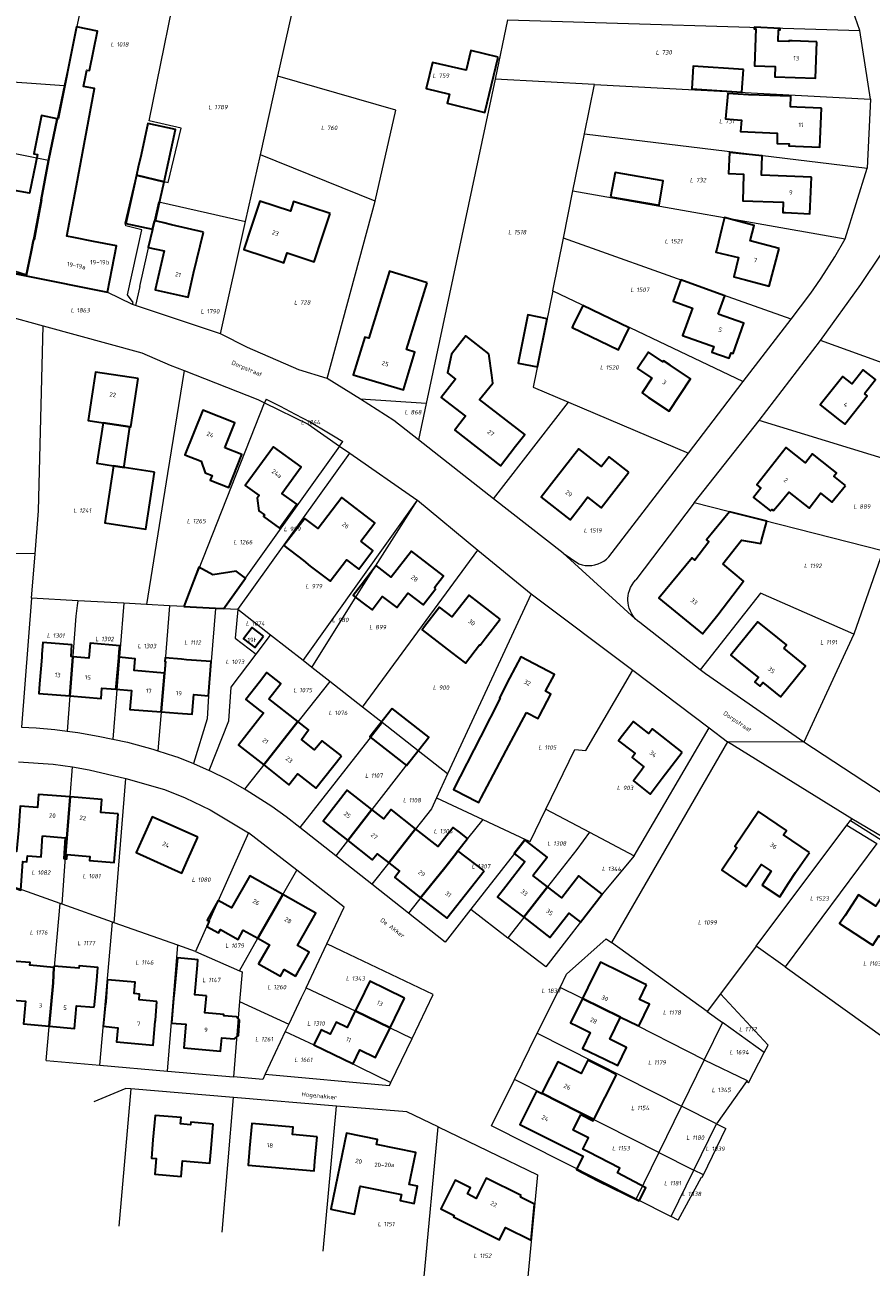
# Model space of a CAD drawing. Header units: metres. Extents: x 180383 to 183221, y 416441 to 418296.
# Tile 10 of 17: x 182277 to 182449, y 416723 to 416976. Entities that reach past the tile are written whole.
import ezdxf
from ezdxf.enums import TextEntityAlignment as Align
from ezdxf.lldxf.tags import DXFTag

# ---------------------------------------------------------------- set-up
doc = ezdxf.new("R2010")
doc.units = ezdxf.units.M
for name, color, linetype, lineweight in [('B-WE-KG-GRENS_PERCEEL-G', 150, 'KG-PERCEEL-SO', 18), ('B-WE-KG-GRENS_PERCEEL-S', 150, 'Continuous', 25), ('B-WE-OG-BEBOUWING-G', 7, 'Continuous', 35), ('B-WE-OG-BEBOUWING_HUISNUMMER-T18', 10, 'Continuous', 18), ('B-WE-OG-BEBOUWING_STRAATNAAM-T18', 10, 'Continuous', 18)]:
    doc.layers.add(name, color=color, linetype=linetype, lineweight=lineweight)
doc.styles.add('NLCS-ISO', font='NLCS-ISO.ttf')
doc.styles.add('NLCS-ISO-M500-T18', font='NLCS-ISO.ttf', dxfattribs={"height": 0.9})
tags = doc.linetypes.add('KG-PERCEEL-SO', pattern='A,5.5,-2,["P",Standard,S=1.8,R=0,X=-0.5,Y=-0.9],-2,5.5,-2,[5,NLCS.SHX,S=0.75,R=0,X=0,Y=0],-2', length=19).pattern_tags.tags
tags[6] = DXFTag(74, 10)

# ---------------------------------------------------------------- blocks, each defined once
blk = doc.blocks.new('SKG-PERCEELNUMMER-SO')
at = {"style": 'NLCS-ISO', "oblique": 10, "flags": 1}
for tag, p in [('GEMEENTECODE', (0, 2.55)), ('PERCEELGROOTTE', (0, -2.45))]:
    blk.add_attdef(tag, text='', height=1.8, dxfattribs=at).set_placement(p, align=Align.MIDDLE_CENTER)
at = {"style": 'NLCS-ISO', "oblique": 10}
blk.add_attdef('SECTIE', text='', height=1.8, dxfattribs=at).set_placement((-0.5, 0), align=Align.MIDDLE_RIGHT)
blk.add_attdef('PERCEELNUMMER', text='', height=1.8, dxfattribs=at).set_placement((0.5, 0), align=Align.MIDDLE_LEFT)

msp = doc.modelspace()

# ---------------------------------------------------------------- linework, layer by layer
at = {"layer": 'B-WE-KG-GRENS_PERCEEL-G', "flags": 128}
for points in [[(182298.667, 416919.349), (182298.808, 416919.776), (182297.658, 416921.379), (182300.583, 416934.62), (182297.32, 416935.393), (182297.156, 416935.955), (182299.47, 416945.731), (182305.947, 416944.219), (182308.568, 416955.293), (182302.094, 416956.825), (182309.044, 416991.281)], [(182446.895, 416975.246), (182441.196, 416991.604)], [(182328.294, 416965.905), (182332.745, 416985.896)], [(182288.474, 416981.562), (182284.778, 416964.022)], [(182375.116, 416977.371), (182372.554, 416965.305)], [(182375.116, 416977.371), (182446.895, 416975.246)], [(182449.051, 416961.213), (182446.895, 416975.246)], [(182237.9, 416967.352), (182284.778, 416964.022)], [(182324.732, 416949.896), (182328.294, 416965.905)], [(182348.138, 416940.459), (182352.313, 416958.965), (182328.294, 416965.905)], [(182284.778, 416964.022), (182281.558, 416948.743)], [(182372.554, 416965.305), (182358.522, 416899.222)], [(182392.821, 416964.221), (182372.554, 416965.305)], [(182390.777, 416954.136), (182392.821, 416964.221)], [(182392.821, 416964.221), (182449.051, 416961.213)], [(182449.051, 416961.213), (182448.396, 416947.154)], [(182388.423, 416942.522), (182390.777, 416954.136)], [(182390.777, 416954.136), (182448.396, 416947.154)], [(182281.558, 416948.743), (182265.931, 416951.837), (182262.023, 416930.186)], [(182277.124, 416925.415), (182281.558, 416948.743)], [(182321.704, 416936.289), (182324.732, 416949.896)], [(182348.138, 416940.459), (182324.732, 416949.896)], [(182443.902, 416932.796), (182448.396, 416947.154)], [(182300.169, 416923.06), (182304.05, 416940.316)], [(182304.05, 416940.316), (182313.95, 416938.058)], [(182338.329, 416904.306), (182348.138, 416940.459)], [(182386.523, 416932.878), (182388.423, 416942.522)], [(182388.423, 416942.522), (182443.902, 416932.796)], [(182313.95, 416938.058), (182321.704, 416936.289)], [(182316.617, 416913.431), (182321.704, 416936.289)], [(182384.35, 416922.163), (182386.523, 416932.878)], [(182432.867, 416916.399), (182414.668, 416922.839), (182386.523, 416932.878)], [(182432.867, 416916.399), (182436.7, 416921.414), (182437.401, 416922.381), (182439.017, 416924.757), (182441.772, 416929.101), (182443.902, 416932.796)], [(182277.124, 416925.415), (182262.023, 416930.186)], [(182277.124, 416925.415), (182261.668, 416928.218)], [(182438.877, 416912.009), (182447.074, 416923.462), (182451.228, 416929.641)], [(182298.667, 416919.349), (182293.502, 416921.886), (182277.075, 416925.159), (182277.124, 416925.415)], [(182300.169, 416923.06), (182299.288, 416919.144)], [(182384.35, 416922.163), (182380.309, 416902.497), (182387.517, 416899.461)], [(182384.35, 416922.163), (182423.135, 416903.68)], [(182260.442, 416917.456), (182265.607, 416919.098), (182280.49, 416915.026)], [(182299.288, 416919.144), (182298.667, 416919.349)], [(182316.617, 416913.431), (182299.288, 416919.144)], [(182278.817, 416868.545), (182279.501, 416877.318), (182280.49, 416915.026)], [(182280.49, 416915.026), (182300.611, 416909.522), (182306.371, 416907.008), (182309.204, 416905.897)], [(182423.135, 416903.68), (182432.867, 416916.399)], [(182338.329, 416904.306), (182332.6, 416906.053), (182322.127, 416910.607), (182316.617, 416913.431)], [(182426.353, 416895.751), (182438.877, 416912.009)], [(182465.385, 416902.478), (182438.877, 416912.009)], [(182309.204, 416905.897), (182305.798, 416884.933), (182301.542, 416858.225)], [(182309.204, 416905.897), (182324.201, 416900.014), (182325.604, 416899.327)], [(182345.104, 416900.051), (182338.329, 416904.306)], [(182411.958, 416889.098), (182423.135, 416903.68)], [(182325.893, 416900.057), (182325.604, 416899.327)], [(182325.893, 416900.057), (182328.734, 416898.63), (182331.837, 416897.017), (182334.917, 416895.362)], [(182358.522, 416899.222), (182345.104, 416900.051)], [(182356.94, 416891.774), (182351.929, 416895.764), (182345.104, 416900.051)], [(182309.176, 416857.803), (182325.604, 416899.327)], [(182325.604, 416899.327), (182334.476, 416894.985), (182340.869, 416890.536)], [(182358.522, 416899.222), (182356.94, 416891.774)], [(182372.206, 416879.761), (182387.517, 416899.461)], [(182387.517, 416899.461), (182411.958, 416889.098)], [(182334.917, 416895.362), (182337.279, 416894.016), (182339.615, 416892.624), (182341.516, 416891.441)], [(182413.124, 416878.922), (182426.353, 416895.751)], [(182458.499, 416885.868), (182426.353, 416895.751)], [(182340.869, 416890.536), (182317.154, 416857.361)], [(182340.869, 416890.536), (182341.516, 416891.441)], [(182340.869, 416890.536), (182342.932, 416889.1)], [(182372.206, 416879.761), (182356.94, 416891.774)], [(182320.153, 416857.195), (182342.932, 416889.1)], [(182342.932, 416889.1), (182356.601, 416879.587), (182356.75, 416879.465)], [(182395.747, 416867.947), (182411.958, 416889.098)], [(182333.436, 416846.796), (182356.75, 416879.465)], [(182335.231, 416845.39), (182343.879, 416859.285), (182356.75, 416879.465)], [(182356.75, 416879.465), (182369.069, 416869.335)], [(182386.456, 416868.664), (182372.206, 416879.761)], [(182413.124, 416878.922), (182401.25, 416863.258)], [(182451.499, 416869.149), (182413.124, 416878.922)], [(182345.546, 416837.315), (182369.069, 416869.335)], [(182369.069, 416869.335), (182379.909, 416860.42)], [(182278.817, 416868.545), (182268.128, 416868.718)], [(182278.114, 416859.522), (182278.817, 416868.545)], [(182401.138, 416855.336), (182386.456, 416868.664)], [(182386.456, 416868.664), (182389.639, 416866.5)], [(182392.912, 416866.305), (182393.548, 416866.496), (182394.158, 416866.759), (182394.733, 416867.092), (182395.265, 416867.49), (182395.747, 416867.947)], [(182451.499, 416869.149), (182451.577, 416869.129), (182445.639, 416852.163)], [(182389.639, 416866.5), (182390.275, 416866.307), (182390.93, 416866.19), (182391.594, 416866.151), (182392.257, 416866.189), (182392.912, 416866.305)], [(182399.932, 416861.108), (182400.17, 416861.696), (182400.472, 416862.255)], [(182400.472, 416862.255), (182400.834, 416862.778), (182401.25, 416863.258)], [(182278.114, 416859.522), (182276.029, 416833.224)], [(182287.56, 416858.999), (182278.114, 416859.522)], [(182379.909, 416860.42), (182362.892, 416823.734)], [(182379.909, 416860.42), (182400.601, 416844.829)], [(182399.657, 416858.602), (182399.624, 416859.06), (182399.627, 416859.52), (182399.668, 416859.978)], [(182399.668, 416859.978), (182399.771, 416860.55), (182399.932, 416861.108)], [(182445.639, 416852.163), (182426.628, 416860.527), (182414.382, 416844.915)], [(182287.56, 416858.999), (182287.411, 416858.02), (182287.12, 416855.847), (182285.373, 416832.415)], [(182296.895, 416858.482), (182287.56, 416858.999)], [(182296.895, 416858.482), (182294.66, 416830.773)], [(182301.542, 416858.225), (182296.895, 416858.482)], [(182306.241, 416857.965), (182301.542, 416858.225)], [(182306.241, 416857.965), (182305.134, 416844.224), (182305.184, 416844.219), (182303.806, 416828.419)], [(182309.176, 416857.803), (182306.241, 416857.965)], [(182315.617, 416857.446), (182309.176, 416857.803)], [(182315.617, 416857.446), (182314.7, 416846.582), (182314.17, 416839.641), (182313.874, 416834.923), (182311.072, 416825.805)], [(182317.154, 416857.361), (182315.617, 416857.446)], [(182320.153, 416857.195), (182317.154, 416857.361)], [(182320.153, 416857.195), (182319.605, 416851.392), (182323.867, 416848.091)], [(182326.822, 416851.974), (182320.153, 416857.195)], [(182399.898, 416857.468), (182399.748, 416858.029), (182399.657, 416858.602)], [(182400.417, 416856.312), (182400.125, 416856.875), (182399.898, 416857.468)], [(182401.138, 416855.336), (182400.751, 416855.804), (182400.417, 416856.312)], [(182402.048, 416854.533), (182401.571, 416854.91), (182401.138, 416855.336)], [(182414.382, 416844.915), (182402.048, 416854.533)], [(182323.867, 416848.091), (182326.822, 416851.974)], [(182333.436, 416846.796), (182326.822, 416851.974)], [(182445.639, 416852.163), (182445.185, 416851.192), (182435.494, 416830.157)], [(182314.321, 416824.423), (182318.274, 416834.517), (182318.761, 416841.382), (182323.867, 416848.091)], [(182335.231, 416845.39), (182333.436, 416846.796)], [(182338.853, 416842.554), (182335.231, 416845.39)], [(182382.89, 416816.498), (182388.817, 416828.705), (182391.072, 416828.463), (182400.601, 416844.829)], [(182400.601, 416844.829), (182416.183, 416833.086)], [(182435.494, 416830.157), (182415.438, 416844.091), (182414.382, 416844.915)], [(182338.853, 416842.554), (182321.507, 416820.591)], [(182345.546, 416837.315), (182338.853, 416842.554)], [(182349.546, 416834.183), (182345.546, 416837.315)], [(182349.546, 416834.183), (182332.741, 416812.807)], [(182356.896, 416828.428), (182349.546, 416834.183)], [(182276.029, 416833.224), (182279.068, 416833.1), (182282.852, 416832.774), (182285.373, 416832.415)], [(182285.373, 416832.415), (182287.551, 416832.105), (182291.7, 416831.407), (182294.66, 416830.773)], [(182400.923, 416807.014), (182416.183, 416833.086)], [(182416.183, 416833.086), (182419.929, 416830.265)], [(182294.66, 416830.773), (182297.636, 416830.136), (182302.852, 416828.721), (182303.806, 416828.419)], [(182419.929, 416830.265), (182396.305, 416789.315)], [(182435.494, 416830.157), (182419.929, 416830.265)], [(182445.274, 416814.572), (182419.929, 416830.265)], [(182559.648, 416737.937), (182507.682, 416767.026), (182483.213, 416802.328), (182478.397, 416804.004), (182466.334, 416811.109), (182465.826, 416810.247), (182435.494, 416830.157)], [(182275.475, 416826.186), (182282.523, 416825.68), (182286.429, 416825.124)], [(182303.806, 416828.419), (182307.242, 416827.333), (182307.921, 416827.138), (182311.072, 416825.805)], [(182356.896, 416828.428), (182354.783, 416825.888), (182340.102, 416807.021)], [(182362.892, 416823.734), (182356.896, 416828.428)], [(182284.34, 416797.122), (182285.313, 416810.673), (182285.949, 416818.993), (182286.429, 416825.124)], [(182286.429, 416825.124), (182289.821, 416824.535), (182297.339, 416822.774)], [(182311.072, 416825.805), (182314.321, 416824.423)], [(182321.507, 416820.591), (182318.332, 416822.39), (182314.321, 416824.423)], [(182362.892, 416823.734), (182360.626, 416818.833)], [(182294.965, 416793.37), (182297.339, 416822.774)], [(182297.339, 416822.774), (182305.166, 416820.496), (182309.439, 416818.815), (182314.505, 416816.379), (182322.305, 416811.693)], [(182332.741, 416812.807), (182329.973, 416814.942), (182327.047, 416817.064), (182321.833, 416820.407), (182321.507, 416820.591)], [(182360.626, 416818.833), (182359.585, 416816.582), (182350.891, 416805.565), (182347.447, 416801.25)], [(182360.626, 416818.833), (182370.04, 416814.424)], [(182378.745, 416810.347), (182379.709, 416809.896), (182382.89, 416816.498)], [(182382.89, 416816.498), (182391.814, 416811.805)], [(182370.04, 416814.424), (182366.929, 416810.525), (182354.924, 416795.313)], [(182370.04, 416814.424), (182378.745, 416810.347)], [(182444.261, 416813.219), (182445.014, 416814.226)], [(182445.014, 416814.226), (182445.094, 416814.332)], [(182445.014, 416814.226), (182451.227, 416810.248), (182454.97, 416807.884), (182471.606, 416796.764)], [(182445.094, 416814.332), (182445.274, 416814.572)], [(182506.915, 416755.872), (182495.501, 416767.089), (182482.979, 416784.82), (182478.061, 416792.596), (182475.553, 416795.234), (182473.221, 416797.187), (182470.839, 416799.054), (182467.545, 416801.343), (182445.274, 416814.572)], [(182322.305, 416811.693), (182311.534, 416787.504)], [(182332.152, 416804.065), (182322.305, 416811.693)], [(182340.102, 416807.021), (182332.741, 416812.807)], [(182391.814, 416811.805), (182389.187, 416808.315), (182383.26, 416800.673), (182378.397, 416794.46), (182375.175, 416790.315)], [(182391.814, 416811.805), (182400.923, 416807.014)], [(182425.791, 416788.571), (182444.261, 416813.219)], [(182444.261, 416813.219), (182450.355, 416809.485)], [(182378.745, 416810.347), (182376.497, 416807.444), (182367.649, 416796.113)], [(182450.355, 416809.485), (182431.675, 416784.353)], [(182347.447, 416801.25), (182340.102, 416807.021)], [(182400.923, 416807.014), (182394.41, 416799.211), (182382.923, 416784.345), (182375.175, 416790.315)], [(182320.47, 416783.578), (182324.189, 416790.196), (182332.152, 416804.065)], [(182338.303, 416789.085), (182341.84, 416796.56), (182332.152, 416804.065)], [(182283.955, 416797.259), (182273.491, 416800.994)], [(182354.924, 416795.313), (182347.447, 416801.25)], [(182281.061, 416765.308), (182283.955, 416797.259)], [(182284.34, 416797.122), (182283.955, 416797.259)], [(182294.619, 416793.492), (182284.34, 416797.122)], [(182367.649, 416796.113), (182362.381, 416789.391), (182354.924, 416795.313)], [(182367.649, 416796.113), (182375.175, 416790.315)], [(182292.028, 416764.336), (182294.619, 416793.492)], [(182294.965, 416793.37), (182294.619, 416793.492)], [(182307.924, 416788.782), (182294.965, 416793.37)], [(182305.794, 416763.117), (182307.924, 416788.782)], [(182311.534, 416787.504), (182307.924, 416788.782)], [(182334.057, 416780.114), (182338.303, 416789.085)], [(182355.674, 416769.749), (182359.921, 416778.736), (182341.42, 416787.561), (182338.303, 416789.085)], [(182385.797, 416780.181), (182387.145, 416782.897), (182395.176, 416790.064), (182396.305, 416789.315)], [(182415.802, 416775.24), (182396.305, 416789.315)], [(182425.791, 416788.571), (182418.515, 416778.861)], [(182431.675, 416784.353), (182425.791, 416788.571)], [(182311.534, 416787.504), (182320.47, 416783.578)], [(182320.47, 416783.578), (182321.01, 416783.341), (182320.51, 416777.322)], [(182431.675, 416784.353), (182452.026, 416769.764)], [(182334.057, 416780.114), (182333.076, 416778.039), (182330.515, 416772.679)], [(182334.057, 416780.114), (182344.08, 416775.38), (182355.674, 416769.749)], [(182381.157, 416770.831), (182385.797, 416780.181)], [(182415.166, 416765.413), (182398.141, 416774.139), (182385.797, 416780.181)], [(182418.515, 416778.861), (182415.802, 416775.24)], [(182428.179, 416768.431), (182418.515, 416778.861)], [(182320.51, 416777.322), (182319.231, 416761.927)], [(182320.51, 416777.322), (182330.515, 416772.679)], [(182418.883, 416773.016), (182415.166, 416765.413)], [(182415.802, 416775.24), (182418.883, 416773.016)], [(182427.38, 416766.881), (182418.883, 416773.016)], [(182329.807, 416771.177), (182325.706, 416762.47)], [(182330.515, 416772.679), (182329.807, 416771.177)], [(182329.807, 416771.177), (182335.63, 416768.452), (182351.327, 416760.815)], [(182376.5, 416761.442), (182381.157, 416770.831)], [(182381.157, 416770.831), (182410.554, 416755.98)], [(182351.327, 416760.815), (182355.674, 416769.749)], [(182427.38, 416766.881), (182428.179, 416768.431)], [(182415.166, 416765.413), (182410.554, 416755.98)], [(182415.166, 416765.413), (182423.954, 416761.188)], [(182424.22, 416760.754), (182427.38, 416766.881)], [(182281.061, 416765.308), (182292.028, 416764.336)], [(182292.028, 416764.336), (182305.794, 416763.117)], [(182305.794, 416763.117), (182319.231, 416761.927)], [(182325.706, 416762.47), (182325.202, 416761.398), (182319.231, 416761.927)], [(182325.706, 416762.47), (182351.034, 416760.213)], [(182351.034, 416760.213), (182351.327, 416760.815)], [(182401.303, 416737.06), (182371.803, 416751.975), (182376.5, 416761.442)], [(182405.946, 416746.556), (182389.436, 416754.878), (182376.5, 416761.442)], [(182423.799, 416760.971), (182417.695, 416752.373)], [(182423.954, 416761.188), (182423.799, 416760.971)], [(182424.22, 416760.754), (182423.799, 416760.971)], [(182298.353, 416759.487), (182297.334, 416759.572), (182290.821, 416756.877)], [(182298.353, 416759.487), (182295.867, 416731.511)], [(182319.267, 416757.746), (182298.353, 416759.487)], [(182316.931, 416730.283), (182319.267, 416757.746)], [(182340.232, 416756.001), (182319.267, 416757.746)], [(182337.559, 416726.431), (182340.232, 416756.001)], [(182360.929, 416751.76), (182354.598, 416754.806), (182340.232, 416756.001)], [(182410.554, 416755.98), (182405.946, 416746.556)], [(182417.695, 416752.373), (182410.554, 416755.98)], [(182358.012, 416720.472), (182360.929, 416751.76)], [(182360.929, 416751.76), (182381.173, 416741.946), (182379.037, 416719.096)], [(182413.078, 416742.961), (182417.695, 416752.373)], [(182414.999, 416741.993), (182419.546, 416751.438)], [(182417.695, 416752.373), (182419.546, 416751.438)], [(182405.946, 416746.556), (182401.303, 416737.06)], [(182405.946, 416746.556), (182413.078, 416742.961)], [(182408.419, 416733.462), (182413.078, 416742.961)], [(182414.999, 416741.993), (182413.078, 416742.961)], [(182409.897, 416732.715), (182414.649, 416741.53), (182414.751, 416741.477), (182414.999, 416741.993)], [(182401.303, 416737.06), (182408.419, 416733.462)], [(182409.897, 416732.715), (182408.419, 416733.462)]]:
    msp.add_lwpolyline(points, dxfattribs=at)
at = {"layer": 'B-WE-OG-BEBOUWING-G', "flags": 128}
for points in [[(182290.727, 416932.252), (182286.731, 416933.005), (182285.275, 416933.28), (182287.231, 416943.654), (182290.952, 416963.388), (182288.714, 416963.838), (182289.104, 416965.776), (182289.384, 416967.163), (182289.924, 416967.054), (182291.549, 416975.12), (182287.28, 416975.98), (182283.502, 416957.222), (182283.351, 416957.252), (182281.558, 416948.743), (182280.032, 416940.713), (182280.142, 416940.694), (182278.605, 416932.543), (182278.487, 416932.566), (182278.02, 416930.09), (182277.04, 416925.19), (182293.56, 416921.892), (182294.54, 416926.792), (182295.403, 416931.37)], [(182438.11, 416972.922), (182433.11, 416973.101), (182432.442, 416973.123), (182432.438, 416973.013), (182430.246, 416973.084), (182430.319, 416975.353), (182430.649, 416975.343), (182430.659, 416975.663), (182425.391, 416975.897), (182425.38, 416975.578), (182425.7, 416975.567), (182425.449, 416968.061), (182429.657, 416967.92), (182429.585, 416965.767), (182437.85, 416965.491)], [(182373.205, 416969.824), (182367.638, 416971.169), (182366.687, 416967.128), (182359.789, 416968.696), (182358.537, 416963.392), (182363.239, 416962.266), (182362.791, 416960.4), (182370.481, 416958.549)], [(182423.156, 416967.296), (182412.911, 416967.948), (182412.619, 416963.344), (182422.864, 416962.692)], [(182439.08, 416959.382), (182434.08, 416959.592), (182432.769, 416959.643), (182432.845, 416961.822), (182424.195, 416962.124), (182420.015, 416962.362), (182419.54, 416957.198), (182422.749, 416956.921), (182422.583, 416954.628), (182430.07, 416954.303), (182430.035, 416952.218), (182432.454, 416952.117), (182432.438, 416951.712), (182433.76, 416951.66), (182438.75, 416951.45)], [(182281.558, 416948.743), (182283.351, 416957.252), (182280.15, 416957.897), (182278.584, 416950.124), (182279.294, 416949.981), (182277.696, 416942.048), (182273.893, 416942.756), (182272.555, 416935.57), (182267.778, 416936.46), (182266.305, 416936.684), (182265.53, 416932.6), (182264.63, 416927.681), (182277.04, 416925.19), (182278.02, 416930.09), (182278.487, 416932.566), (182278.605, 416932.543), (182280.142, 416940.694), (182280.032, 416940.713)], [(182299.494, 416945.725), (182305.113, 416944.414), (182307.46, 416955.062), (182301.826, 416956.304), (182300.418, 416949.915), (182299.86, 416947.388)], [(182437.02, 416945.342), (182426.85, 416945.772), (182427.005, 416949.662), (182420.334, 416950.385), (182420.153, 416946.087), (182423.19, 416945.953), (182423.194, 416945.836), (182423.018, 416940.529), (182431.253, 416940.244), (182431.181, 416938.115), (182431.71, 416938.101), (182436.7, 416937.891)], [(182302.736, 416934.713), (182303.183, 416936.46), (182303.351, 416936.42), (182304.312, 416940.778), (182305.113, 416944.414), (182299.494, 416945.725), (182298.537, 416941.386), (182297.329, 416935.905)], [(182396.049, 416941.354), (182405.972, 416939.652), (182406.821, 416944.6), (182397.03, 416946.279)], [(182338.964, 416937.933), (182331.504, 416940.404), (182330.845, 416938.412), (182324.619, 416940.474), (182322.92, 416935.342), (182321.35, 416930.601), (182325.74, 416929.15), (182328.99, 416928.081), (182329.51, 416927.9), (182330.16, 416929.89), (182335.7, 416928.062), (182337.27, 416932.81)], [(182313.13, 416934.099), (182306.65, 416935.632), (182305.063, 416936.008), (182303.607, 416936.358), (182303.351, 416936.42), (182303.183, 416936.46), (182302.736, 416934.713), (182302.72, 416934.651), (182301.9, 416931.021), (182305.1, 416930.3), (182303.32, 416922.371), (182310, 416920.872), (182311.09, 416925.752)], [(182430.44, 416930.801), (182424.55, 416932.38), (182425.37, 416935.461), (182420.54, 416936.751), (182419.283, 416937.087), (182418.755, 416934.917), (182417.723, 416930.68), (182417.574, 416930.069), (182422.158, 416928.952), (182421.203, 416925.033), (182423.56, 416924.402), (182428.39, 416923.11)], [(182358.699, 416923.816), (182355.888, 416924.674), (182351.195, 416926.107), (182351.011, 416926.163), (182346.84, 416912.497), (182345.999, 416912.754), (182345.11, 416909.841), (182343.67, 416905.051), (182353.9, 416901.97), (182355.34, 416906.76), (182356.229, 416909.673), (182354.539, 416910.189)], [(182418.051, 416917.401), (182419.395, 416921.179), (182414.684, 416922.855), (182410.442, 416924.404), (182408.863, 416920.077), (182412.794, 416918.642), (182410.768, 416913.093), (182416.338, 416911.095), (182417.12, 416910.817), (182416.712, 416909.673), (182420.243, 416908.411), (182420.653, 416909.56), (182421.049, 416909.419), (182423.233, 416915.557)], [(182388.399, 416915.034), (182388.24, 416914.704), (182397.722, 416910.127), (182399.893, 416914.624), (182390.411, 416919.201)], [(182383.143, 416916.481), (182379.207, 416917.258), (182377.269, 416907.439), (182381.234, 416906.656)], [(182371.319, 416909.323), (182366.577, 416913.008), (182363.668, 416909.264), (182362.862, 416905.433), (182364.481, 416904.175), (182361.58, 416900.442), (182366.54, 416896.592), (182364.916, 416894.493), (182364.35, 416893.762), (182373.66, 416886.521), (182376.73, 416890.471), (182378.6, 416892.877), (182369.411, 416900.018), (182372.106, 416903.349), (182371.893, 416904.966)], [(182408.25, 416907.012), (182406.904, 416907.913), (182406.754, 416907.689), (182403.831, 416909.647), (182401.606, 416906.325), (182404.529, 416904.367), (182402.504, 416901.343), (182403.85, 416900.442), (182408.01, 416897.661), (182412.4, 416904.241)], [(182299.83, 416904.312), (182291.15, 416905.61), (182290.41, 416900.671), (182289.643, 416895.712), (182292.666, 416895.244), (182298.14, 416894.441), (182298.36, 416894.412)], [(182447.806, 416901.248), (182450.05, 416904.082), (182447.57, 416906.062), (182445.3, 416903.21), (182443.42, 416904.712), (182438.82, 416898.95), (182442.74, 416895.83), (182443.834, 416894.994), (182448.402, 416900.777)], [(182317.48, 416890.184), (182319.504, 416895.247), (182312.994, 416897.85), (182309.356, 416888.75), (182312.699, 416887.414), (182313.512, 416885.05), (182314.905, 416884.493), (182314.534, 416883.564), (182318.285, 416882.064), (182320.973, 416888.787)], [(182298.14, 416894.441), (182292.666, 416895.244), (182291.395, 416887.025), (182294.805, 416886.51), (182296.945, 416886.187), (182296.98, 416886.421)], [(182331.98, 416884.825), (182333.05, 416886.301), (182327.4, 416890.4), (182321.649, 416882.477), (182324.465, 416880.433), (182324.077, 416879.899), (182324.395, 416877.349), (182325.589, 416876.491), (182325.361, 416876.174), (182328.65, 416873.811), (182332.15, 416878.682), (182329.12, 416880.881)], [(182399.828, 416885.225), (182395.793, 416888.327), (182394.265, 416886.353), (182389.598, 416889.965), (182385.015, 416884.034), (182381.958, 416880.078), (182387.876, 416875.502), (182390.463, 416878.835), (182391.425, 416880.074), (182394.202, 416877.937)], [(182443.942, 416882.513), (182441.569, 416884.39), (182442.103, 416885.065), (182441.16, 416885.811), (182437.24, 416888.911), (182435.81, 416887.102), (182431.89, 416890.2), (182425.88, 416882.622), (182426.702, 416881.97), (182425.185, 416880.05), (182428.678, 416877.289), (182428.977, 416877.605), (182429.276, 416877.359), (182430.508, 416878.809), (182432.428, 416881.139), (182436.535, 416877.897), (182438.546, 416880.444), (182438.898, 416880.89), (182441.212, 416879.06)], [(182303.176, 416885.203), (182296.945, 416886.187), (182294.805, 416886.51), (182293.008, 416874.889), (182301.381, 416873.595)], [(182345.21, 416871.13), (182348.08, 416874.851), (182341.36, 416880.032), (182336.5, 416873.701), (182333.79, 416875.781), (182329.54, 416870.232), (182333.52, 416867.192), (182334.909, 416866.051), (182338.939, 416862.959), (182342.293, 416867.33), (182344.764, 416865.435), (182347.68, 416869.221)], [(182418.955, 416866.488), (182422.771, 416871.35), (182426.718, 416870.664), (182426.88, 416871.276), (182427.929, 416875.238), (182420.354, 416877.102), (182415.663, 416871.379), (182416.135, 416870.992), (182413.26, 416867.29), (182412.69, 416867.752), (182405.92, 416859.492), (182414.82, 416852.271), (182417.97, 416856.152), (182423.194, 416862.984)], [(182360.48, 416861.492), (182360.24, 416861.682), (182362.08, 416864.092), (182355.51, 416869.131), (182351.41, 416863.782), (182348.31, 416866.152), (182345.27, 416862.18), (182343.653, 416860.067), (182345.671, 416858.523), (182347.483, 416857.136), (182349.573, 416859.866), (182352.517, 416857.614), (182354.77, 416860.558), (182357.919, 416858.148), (182359.79, 416860.591)], [(182309.148, 416857.805), (182315.567, 416857.495), (182317.26, 416857.413), (182321.71, 416863.601), (182319.781, 416865.055), (182315.06, 416864.27), (182312.177, 416865.824)], [(182373.58, 416855.261), (182367.26, 416860.132), (182363.84, 416855.701), (182361.26, 416857.69), (182358.2, 416853.731), (182357.713, 416853.058), (182363.67, 416848.466), (182366.529, 416846.262), (182369.415, 416850.005), (182369.486, 416849.95), (182370.53, 416851.301)], [(182431.409, 416849.306), (182431.95, 416849.976), (182428.401, 416852.843), (182426.081, 416854.717), (182420.569, 416847.895), (182422.92, 416846.011), (182426.25, 416843.342), (182425.48, 416842.402), (182426.48, 416841.582), (182427.11, 416842.361), (182430.71, 416839.431), (182433.87, 416843.311), (182435.828, 416845.735)], [(182325.38, 416851.741), (182323.05, 416853.552), (182321.28, 416851.262), (182323.6, 416849.46)], [(182286.503, 416847.57), (182286.146, 416847.599), (182286.329, 416850.022), (182280.426, 416850.489), (182280.232, 416848.079), (182280.187, 416847.527), (182279.99, 416845.09), (182279.743, 416842.091), (182279.58, 416840.112), (182285.909, 416839.599)], [(182295.873, 416847.373), (182295.884, 416847.494), (182295.981, 416848.595), (182296.088, 416849.816), (182290.018, 416850.352), (182289.75, 416847.307), (182286.503, 416847.57), (182285.909, 416839.599), (182292.29, 416839.082), (182292.46, 416841.203), (182295.299, 416840.975), (182295.34, 416841.477)], [(182305.184, 416844.219), (182299.026, 416844.762), (182299.212, 416847.177), (182295.884, 416847.494), (182295.873, 416847.373), (182295.34, 416841.477), (182295.299, 416840.975), (182298.463, 416840.721), (182298.16, 416836.851), (182304.499, 416836.362)], [(182307.899, 416836.1), (182310.85, 416835.872), (182311.16, 416839.871), (182314.17, 416839.641), (182314.7, 416846.582), (182309.71, 416846.97), (182308.628, 416847.065), (182305.302, 416847.329), (182305.244, 416846.603), (182305.391, 416846.589), (182305.184, 416844.219), (182304.499, 416836.362)], [(182378.974, 416836.24), (182381.315, 416834.995), (182381.6, 416835.532), (182383.91, 416839.971), (182382.84, 416840.532), (182384.66, 416843.94), (182377.83, 416847.59), (182375.47, 416843.181), (182373.439, 416839.218), (182373.626, 416839.123), (182369.605, 416831.277), (182364.088, 416820.511), (182364.479, 416820.31), (182368.867, 416818.062), (182369.216, 416817.883), (182369.712, 416818.816), (182371.539, 416822.255), (182374.851, 416828.49)], [(182326.474, 416839.026), (182328.888, 416842.129), (182326.03, 416844.351), (182324.523, 416842.426), (182321.75, 416838.882), (182324.618, 416836.64), (182325.368, 416836.049), (182320.27, 416829.58), (182325.41, 416825.532), (182332.385, 416834.364)], [(182351.605, 416837.051), (182347.043, 416831.254), (182354.495, 416825.391), (182356.262, 416827.637), (182359.056, 416831.189)], [(182341.236, 416827.382), (182337.32, 416830.471), (182335.773, 416828.611), (182333.12, 416830.737), (182334.539, 416832.665), (182332.385, 416834.364), (182325.41, 416825.532), (182330.54, 416821.492), (182332.317, 416823.745), (182336.047, 416820.803)], [(182410.7, 416828.152), (182404.64, 416832.881), (182403.91, 416831.941), (182400.75, 416834.392), (182398.283, 416831.2), (182397.69, 416830.432), (182397.712, 416830.415), (182400.519, 416828.321), (182401.096, 416827.891), (182400.495, 416827.022), (182402.888, 416825.158), (182402.398, 416824.463), (182400.779, 416822.259), (182404.151, 416819.568), (182406.62, 416822.852)], [(182280.357, 416811.046), (182284.976, 416810.698), (182284.691, 416806.425), (182284.986, 416806.395), (182285.949, 416818.993), (182279.5, 416819.492), (182279.3, 416816.86), (182275.81, 416817.131), (182275.42, 416812.151), (182275.062, 416807.895), (182274.037, 416807.93), (182273.48, 416800.854), (182275.904, 416799.981), (182276.345, 416805.819), (182277.17, 416805.757), (182277.263, 416806.997), (182280.037, 416806.788)], [(182295.73, 416815.591), (182292.24, 416815.862), (182292.44, 416818.491), (182285.949, 416818.993), (182284.986, 416806.395), (182285.268, 416806.366), (182285.342, 416807.268), (182289.991, 416806.863), (182289.929, 416806.044), (182294.955, 416805.665), (182295.34, 416810.601)], [(182347.432, 416816.441), (182342.448, 416820.36), (182342.232, 416820.085), (182340.6, 416818.01), (182337.51, 416814.082), (182342.528, 416810.139)], [(182350.891, 416805.565), (182356.361, 416812.496), (182351.397, 416816.412), (182349.89, 416814.508), (182347.432, 416816.441), (182342.528, 416810.139), (182347.54, 416806.201), (182348.51, 416807.422)], [(182436.61, 416807.7), (182431.36, 416811.282), (182431.93, 416812.131), (182426.24, 416816.011), (182421.41, 416808.911), (182421.82, 416808.63), (182418.74, 416804.111), (182422.87, 416801.292), (182423.692, 416800.734), (182426.764, 416805.256), (182428.811, 416803.866), (182426.951, 416801.05), (182430.57, 416798.676), (182432.355, 416801.459), (182433.79, 416803.572)], [(182312.01, 416810.801), (182302.7, 416814.971), (182300.66, 416810.4), (182299.432, 416807.653), (182308.742, 416803.493), (182309.97, 416806.24)], [(182357.394, 416798.443), (182362.301, 416804.583), (182364.576, 416807.429), (182365, 416807.987), (182366.929, 416810.525), (182365.3, 416811.811), (182364.049, 416812.799), (182360.936, 416808.899), (182356.361, 416812.496), (182350.891, 416805.565), (182353.09, 416803.85), (182352.1, 416802.6)], [(182380.271, 416802.987), (182383.154, 416806.709), (182378.589, 416810.243), (182376.45, 416807.481), (182378.64, 416805.781), (182374.729, 416800.731), (182373.08, 416798.601), (182378.406, 416794.471), (182383.26, 416800.673)], [(182370.332, 416803.934), (182365, 416807.987), (182364.576, 416807.429), (182362.301, 416804.583), (182357.394, 416798.443), (182362.71, 416794.27), (182367.57, 416800.432)], [(182329.315, 416799.123), (182322.6, 416802.952), (182318.85, 416796.382), (182316.16, 416797.91), (182313.866, 416793.897), (182314.296, 416793.706), (182313.812, 416792.62), (182316.203, 416791.282), (182316.581, 416791.959), (182320.188, 416789.952), (182321.245, 416791.842), (182324.189, 416790.196)], [(182394.41, 416799.211), (182390.46, 416802.261), (182389.634, 416802.901), (182386.166, 416798.423), (182383.26, 416800.673), (182378.406, 416794.471), (182383.73, 416790.342), (182387.59, 416795.281), (182389.96, 416793.452)], [(182331.912, 416782.495), (182332.2, 416783.01), (182334.68, 416787.351), (182332.27, 416788.721), (182334.876, 416793.294), (182336.02, 416795.3), (182329.315, 416799.123), (182324.189, 416790.196), (182326.572, 416788.827), (182324.371, 416784.995), (182328.809, 416782.446), (182329.57, 416783.805)], [(182455.94, 416796.411), (182456.22, 416796.821), (182452.03, 416799.58), (182450.16, 416796.731), (182446.6, 416799.06), (182443.87, 416794.871), (182442.773, 416793.187), (182449.017, 416789.12), (182449.512, 416788.798), (182450.725, 416790.661), (182457.158, 416786.471), (182457.603, 416786.181), (182459.05, 416788.401), (182461.78, 416792.59)], [(182313.741, 416778.463), (182311.346, 416778.68), (182311.896, 416784.739), (182311.995, 416785.829), (182311.401, 416785.883), (182307.825, 416786.208), (182307.176, 416779.059), (182307.176, 416779.056), (182307.05, 416777.9), (182306.6, 416772.922), (182309.57, 416772.661), (182309.14, 416767.871), (182316.62, 416767.212), (182316.859, 416769.921), (182319.435, 416769.688), (182320.242, 416770.378), (182320.486, 416773.439), (182319.84, 416774.149), (182317.27, 416774.383), (182317.297, 416774.67), (182313.429, 416775.021)], [(182282.495, 416781.143), (182282.657, 416784.262), (182277.779, 416784.726), (182277.823, 416785.243), (182274.106, 416785.556), (182273.88, 416782.651), (182273.41, 416777.671), (182276.86, 416777.351), (182276.44, 416772.742), (182281.691, 416772.269)], [(182290.88, 416776.152), (182290.921, 416776.595), (182291.388, 416781.568), (182291.641, 416784.27), (182287.794, 416784.594), (182287.752, 416784.095), (182282.693, 416784.521), (182282.657, 416784.262), (182282.495, 416781.143), (182281.691, 416772.269), (182286.87, 416771.802), (182287.29, 416776.411)], [(182403.435, 416780.678), (182402.66, 416781.062), (182398.18, 416783.281), (182394.042, 416785.331), (182392.58, 416782.38), (182390.378, 416777.939), (182398.141, 416774.139), (182401.62, 416772.436), (182401.871, 416772.313), (182404.042, 416776.748), (182402.01, 416777.743)], [(182303.658, 416777.337), (182300.006, 416777.657), (182300.108, 416778.815), (182299.019, 416778.91), (182299.221, 416781.226), (182293.55, 416781.721), (182293.523, 416781.357), (182293.21, 416777.222), (182293.122, 416776.369), (182292.7, 416772.251), (182295.68, 416771.941), (182295.43, 416769.111), (182302.88, 416768.43), (182303.312, 416773.209), (182303.33, 416773.411)], [(182354.12, 416777.981), (182350.381, 416779.818), (182347.06, 416781.45), (182344.86, 416776.96), (182344.08, 416775.38), (182351.15, 416771.946)], [(182398.141, 416774.139), (182390.378, 416777.939), (182387.92, 416772.981), (182389.321, 416772.284), (182390.706, 416771.595), (182391.96, 416770.972), (182390.4, 416767.742), (182394.91, 416765.571), (182397.59, 416764.28), (182399.366, 416767.934), (182395.96, 416769.64)], [(182351.15, 416771.946), (182344.08, 416775.38), (182342.411, 416772), (182340.147, 416773.118), (182338.94, 416770.674), (182337.143, 416771.562), (182337.01, 416771.292), (182335.63, 416768.452), (182343.61, 416764.57), (182345.02, 416767.422), (182348.16, 416765.872)], [(182397.334, 416762.367), (182395.92, 416763.081), (182391.46, 416765.332), (182390.1, 416762.632), (182385.781, 416764.801), (182385.34, 416765.022), (182382.112, 416758.594), (182389.436, 416754.878), (182392.69, 416753.238)], [(182390.017, 416754.295), (182392.558, 416752.979), (182392.69, 416753.238), (182389.436, 416754.878), (182382.112, 416758.594), (182382.06, 416758.491), (182380.97, 416759.021), (182378.76, 416754.541), (182377.61, 416752.231), (182378.67, 416751.711), (182386.327, 416747.864), (182390.53, 416745.752), (182389.234, 416743.235), (182389.14, 416743.052), (182393.59, 416740.762), (182401.892, 416736.645), (182403.273, 416739.3), (182397.476, 416742.379), (182397.996, 416743.331), (182391.533, 416746.674), (182390.436, 416747.241), (182391.62, 416749.514), (182388.483, 416751.104)], [(182315.12, 416752.322), (182310.53, 416752.712), (182310.48, 416752.18), (182308.49, 416752.351), (182308.6, 416753.64), (182303.27, 416754.082), (182302.85, 416749.102), (182302.533, 416745.382), (182303.505, 416745.299), (182303.23, 416742.085), (182308.597, 416741.627), (182308.872, 416744.841), (182314.437, 416744.366), (182314.69, 416747.332)], [(182336.28, 416749.751), (182331.3, 416750.171), (182331.43, 416751.682), (182322.97, 416752.412), (182322.54, 416747.422), (182322.241, 416743.943), (182335.69, 416742.787), (182335.86, 416744.771)], [(182353.507, 416737.936), (182353.252, 416736.711), (182356.042, 416736.13), (182356.772, 416739.632), (182355.04, 416739.993), (182356.4, 416746.521), (182348.41, 416748.181), (182348.61, 416749.15), (182342.31, 416750.461), (182339.087, 416735.005), (182343.882, 416733.94), (182344.029, 416734.646), (182345.08, 416739.694)], [(182377.9, 416737.732), (182370.75, 416741.301), (182369.345, 416738.448), (182368.72, 416737.18), (182366.92, 416738.071), (182367.54, 416739.331), (182364.41, 416740.862), (182362.21, 416736.372), (182361.488, 416735.039), (182364.237, 416733.675), (182364.098, 416733.397), (182373.449, 416728.759), (182374.676, 416731.233), (182379.94, 416728.657), (182380.617, 416736.014), (182377.755, 416737.442)]]:
    msp.add_lwpolyline(points, close=True, dxfattribs=at)

# ---------------------------------------------------------------- block references
at = {"layer": 'B-WE-KG-GRENS_PERCEEL-S', "xscale": 0.5, "yscale": 0.5, "zscale": 0.5}
for p, values in [((182295.179, 416972.393), {'PERCEELNUMMER': '1018', 'SECTIE': 'L'}), ((182406.256, 416970.78), {'PERCEELNUMMER': '730', 'SECTIE': 'L'}), ((182360.788, 416966.013), {'PERCEELNUMMER': '759', 'SECTIE': 'L'}), ((182315.11, 416959.615), {'PERCEELNUMMER': '1789', 'SECTIE': 'L'}), ((182338.053, 416955.38), {'PERCEELNUMMER': '760', 'SECTIE': 'L'}), ((182419.176, 416956.754), {'PERCEELNUMMER': '731', 'SECTIE': 'L'}), ((182413.223, 416944.746), {'PERCEELNUMMER': '732', 'SECTIE': 'L'}), ((182376.188, 416934.112), {'PERCEELNUMMER': '1518', 'SECTIE': 'L'}), ((182408.089, 416932.279), {'PERCEELNUMMER': '1521', 'SECTIE': 'L'}), ((182401.122, 416922.379), {'PERCEELNUMMER': '1507', 'SECTIE': 'L'}), ((182332.553, 416919.812), {'PERCEELNUMMER': '728', 'SECTIE': 'L'}), ((182287.042, 416918.203), {'PERCEELNUMMER': '1863', 'SECTIE': 'L'}), ((182313.52, 416917.989), {'PERCEELNUMMER': '1790', 'SECTIE': 'L'}), ((182394.895, 416906.543), {'PERCEELNUMMER': '1520', 'SECTIE': 'L'}), ((182355.091, 416897.418), {'PERCEELNUMMER': '868', 'SECTIE': 'L'}), ((182333.954, 416895.37), {'PERCEELNUMMER': '1864', 'SECTIE': 'L'}), ((182287.581, 416877.392), {'PERCEELNUMMER': '1241', 'SECTIE': 'L'}), ((182446.551, 416878.207), {'PERCEELNUMMER': '889', 'SECTIE': 'L'}), ((182310.726, 416875.239), {'PERCEELNUMMER': '1265', 'SECTIE': 'L'}), ((182330.463, 416873.624), {'PERCEELNUMMER': '989', 'SECTIE': 'L'}), ((182391.588, 416873.317), {'PERCEELNUMMER': '1519', 'SECTIE': 'L'}), ((182320.236, 416870.933), {'PERCEELNUMMER': '1266', 'SECTIE': 'L'}), ((182436.467, 416866.107), {'PERCEELNUMMER': '1192', 'SECTIE': 'L'}), ((182334.908, 416861.954), {'PERCEELNUMMER': '979', 'SECTIE': 'L'}), ((182322.745, 416854.365), {'PERCEELNUMMER': '1074', 'SECTIE': 'L'}), ((182340.275, 416855.075), {'PERCEELNUMMER': '980', 'SECTIE': 'L'}), ((182347.887, 416853.614), {'PERCEELNUMMER': '899', 'SECTIE': 'L'}), ((182282.198, 416851.914), {'PERCEELNUMMER': '1301', 'SECTIE': 'L'}), ((182292.066, 416851.196), {'PERCEELNUMMER': '1302', 'SECTIE': 'L'}), ((182300.679, 416849.761), {'PERCEELNUMMER': '1303', 'SECTIE': 'L'}), ((182310.188, 416850.479), {'PERCEELNUMMER': '1112', 'SECTIE': 'L'}), ((182439.767, 416850.523), {'PERCEELNUMMER': '1191', 'SECTIE': 'L'}), ((182318.621, 416846.531), {'PERCEELNUMMER': '1073', 'SECTIE': 'L'}), ((182360.85, 416841.29), {'PERCEELNUMMER': '900', 'SECTIE': 'L'}), ((182332.436, 416840.79), {'PERCEELNUMMER': '1075', 'SECTIE': 'L'}), ((182339.613, 416836.125), {'PERCEELNUMMER': '1076', 'SECTIE': 'L'}), ((182382.381, 416829.089), {'PERCEELNUMMER': '1105', 'SECTIE': 'L'}), ((182347.035, 416823.348), {'PERCEELNUMMER': '1107', 'SECTIE': 'L'}), ((182398.349, 416820.836), {'PERCEELNUMMER': '903', 'SECTIE': 'L'}), ((182354.75, 416818.324), {'PERCEELNUMMER': '1108', 'SECTIE': 'L'}), ((182361.03, 416812.044), {'PERCEELNUMMER': '1306', 'SECTIE': 'L'}), ((182384.175, 416809.532), {'PERCEELNUMMER': '1308', 'SECTIE': 'L'}), ((182279.072, 416803.577), {'PERCEELNUMMER': '1082', 'SECTIE': 'L'}), ((182289.478, 416802.859), {'PERCEELNUMMER': '1081', 'SECTIE': 'L'}), ((182368.745, 416804.867), {'PERCEELNUMMER': '1307', 'SECTIE': 'L'}), ((182395.299, 416804.329), {'PERCEELNUMMER': '1344', 'SECTIE': 'L'}), ((182311.726, 416802.141), {'PERCEELNUMMER': '1080', 'SECTIE': 'L'}), ((182437.688, 416798.308), {'PERCEELNUMMER': '1523', 'SECTIE': 'L'}), ((182414.858, 416793.414), {'PERCEELNUMMER': '1099', 'SECTIE': 'L'}), ((182278.713, 416791.376), {'PERCEELNUMMER': '1176', 'SECTIE': 'L'}), ((182288.402, 416789.223), {'PERCEELNUMMER': '1177', 'SECTIE': 'L'}), ((182318.544, 416788.685), {'PERCEELNUMMER': '1079', 'SECTIE': 'L'}), ((182300.243, 416785.276), {'PERCEELNUMMER': '1146', 'SECTIE': 'L'}), ((182448.522, 416785.049), {'PERCEELNUMMER': '1103', 'SECTIE': 'L'}), ((182313.879, 416781.687), {'PERCEELNUMMER': '1147', 'SECTIE': 'L'}), ((182327.157, 416780.252), {'PERCEELNUMMER': '1260', 'SECTIE': 'L'}), ((182343.129, 416782.004), {'PERCEELNUMMER': '1343', 'SECTIE': 'L'}), ((182382.995, 416779.487), {'PERCEELNUMMER': '1837', 'SECTIE': 'L'}), ((182407.727, 416775.048), {'PERCEELNUMMER': '1178', 'SECTIE': 'L'}), ((182335.235, 416772.853), {'PERCEELNUMMER': '1310', 'SECTIE': 'L'}), ((182423.247, 416771.646), {'PERCEELNUMMER': '1712', 'SECTIE': 'L'}), ((182324.649, 416769.624), {'PERCEELNUMMER': '1261', 'SECTIE': 'L'}), ((182332.646, 416765.435), {'PERCEELNUMMER': '1661', 'SECTIE': 'L'}), ((182404.702, 416764.892), {'PERCEELNUMMER': '1179', 'SECTIE': 'L'}), ((182421.311, 416766.972), {'PERCEELNUMMER': '1694', 'SECTIE': 'L'}), ((182417.667, 416759.275), {'PERCEELNUMMER': '1345', 'SECTIE': 'L'}), ((182401.245, 416755.601), {'PERCEELNUMMER': '1154', 'SECTIE': 'L'}), ((182397.356, 416747.391), {'PERCEELNUMMER': '1153', 'SECTIE': 'L'}), ((182412.481, 416749.551), {'PERCEELNUMMER': '1180', 'SECTIE': 'L'}), ((182416.417, 416747.277), {'PERCEELNUMMER': '1839', 'SECTIE': 'L'}), ((182407.943, 416740.26), {'PERCEELNUMMER': '1181', 'SECTIE': 'L'}), ((182411.614, 416738.08), {'PERCEELNUMMER': '1838', 'SECTIE': 'L'}), ((182349.588, 416731.945), {'PERCEELNUMMER': '1151', 'SECTIE': 'L'}), ((182369.145, 416725.486), {'PERCEELNUMMER': '1152', 'SECTIE': 'L'})]:
    msp.add_blockref('SKG-PERCEELNUMMER-SO', p, dxfattribs=at).add_auto_attribs(values)

# ---------------------------------------------------------------- texts
at = {"layer": 'B-WE-OG-BEBOUWING_HUISNUMMER-T18', "style": 'NLCS-ISO-M500-T18'}
for s, rotation, p in [('13', 358, (182433.941, 416969.589)), ('11', 357.6, (182434.887, 416956.014)), ('9', 357.5, (182432.831, 416942.2)), ('23', 341.8, (182327.8, 416933.947)), ('19-19a', 349.7, (182287.223, 416927.291)), ('7', 345, (182425.609, 416928.4)), ('21', 347.3, (182307.964, 416925.48)), ('5', 340.4, (182418.462, 416914.232)), ('25', 343.3, (182350.18, 416907.321)), ('3', 326.3, (182407.065, 416903.542)), ('22', 351.5, (182294.654, 416900.991)), ('4', 321.4, (182444.028, 416898.982)), ('24', 338.2, (182314.523, 416892.876)), ('27', 322.1, (182371.678, 416893.192)), ('24a', 324, (182328.057, 416884.906)), ('2', 321.6, (182431.804, 416883.573)), ('29', 322.3, (182387.586, 416880.846)), ('26', 322.4, (182342.084, 416874.36)), ('28', 322.5, (182356.141, 416863.544)), ('33', 321, (182413.113, 416858.871)), ('30', 322.4, (182367.804, 416854.599)), ('13', 355.4, (182283.425, 416843.863)), ('15', 355.4, (182289.578, 416843.364)), ('35', 320.9, (182428.863, 416844.868)), ('32', 331.9, (182379.124, 416842.306)), ('17', 355.6, (182301.985, 416840.617)), ('19', 355.6, (182308.13, 416840.143)), ('21', 321.8, (182325.759, 416830.412)), ('23', 321.8, (182330.59, 416826.608)), ('34', 322, (182404.755, 416827.761)), ('25', 321.8, (182342.455, 416815.347)), ('20', 355.6, (182282.344, 416815.21)), ('22', 355.6, (182288.556, 416814.73)), ('27', 321.8, (182347.937, 416811.036)), ('24', 335.9, (182305.482, 416809.287)), ('36', 325.7, (182429.262, 416809.048)), ('29', 321.8, (182357.613, 416803.426)), ('26', 330.3, (182323.857, 416797.573)), ('31', 321.8, (182363.019, 416799.174)), ('33', 322.2, (182378.494, 416799.527)), ('35', 322.2, (182383.663, 416795.519)), ('28', 330.3, (182330.364, 416793.862)), ('30', 333.6, (182394.918, 416777.977)), ('3', 354.8, (182279.922, 416776.494)), ('5', 354.8, (182284.937, 416776.042)), ('13', 333.8, (182349.089, 416776.929)), ('7', 354.8, (182299.931, 416772.766)), ('28', 333.6, (182392.651, 416773.405)), ('9', 355, (182313.648, 416771.539)), ('11', 334.1, (182342.706, 416769.514)), ('26', 333.8, (182387.246, 416759.936)), ('24', 333.8, (182382.77, 416753.513)), ('18', 355.1, (182326.69, 416747.984)), ('20', 348.3, (182344.758, 416744.742)), ('22', 333.5, (182372.306, 416735.998))]:
    msp.add_text(s, height=0.9, rotation=rotation, dxfattribs=at).set_placement(p, align=Align.MIDDLE)
for s, p in [('19-19b', (182292, 416928)), ('19t', (182323, 416851)), ('20-20a', (182350, 416744))]:
    msp.add_text(s, height=0.9, dxfattribs=at).set_placement(p, align=Align.MIDDLE)
at = {"layer": 'B-WE-OG-BEBOUWING_STRAATNAAM-T18', "style": 'NLCS-ISO-M500-T18'}
for s, rotation, p in [('Dorpstraat', 337.2, (182321.933, 416906.21)), ('Dorpstraat', 326, (182421.888, 416834.261)), ('De Akker', 322.8, (182351.68, 416792.309)), ('Hogenakker', 354.4, (182336.717, 416757.971))]:
    msp.add_text(s, height=0.9, rotation=rotation, dxfattribs=at).set_placement(p, align=Align.MIDDLE)

doc.saveas('drawing.dxf')
